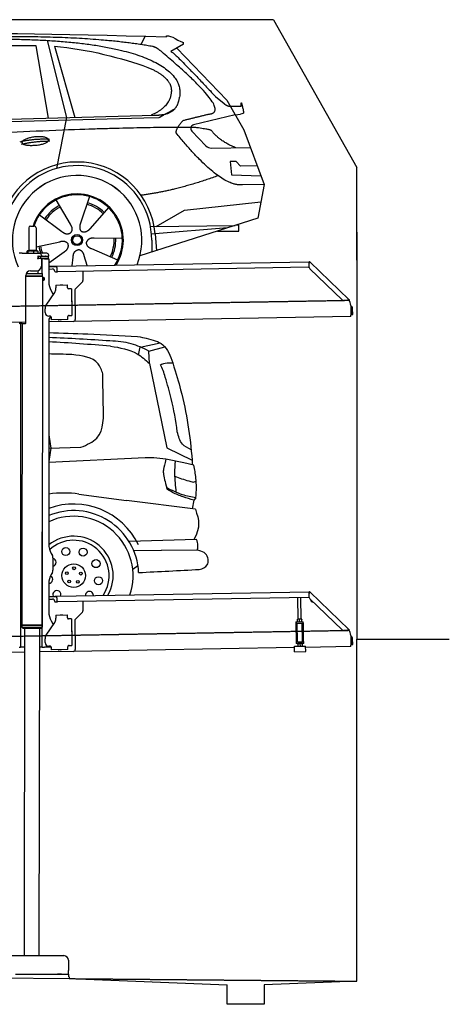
# Model space of a CAD drawing. Header units: millimetres. Extents: x 1073 to 6773, y 6141 to 11466.
# Tile 4 of 4: x 4451 to 6773, y 6141 to 11466. Entities that reach past the tile are written whole.
import ezdxf

# ---------------------------------------------------------------- set-up
doc = ezdxf.new("R2010")
doc.units = ezdxf.units.MM
doc.linetypes.add('GEN3', pattern=[6.25, 5, -1.25])
doc.layers.get('0').update_dxf_attribs({"lineweight": 25})
doc.layers.add('3', color=6, linetype='GEN3', lineweight=25)
doc.layers.add('AM_0', color=7, linetype='Continuous', lineweight=25)
doc.layers.add('Car', color=10, linetype='Continuous')

msp = doc.modelspace()

# ---------------------------------------------------------------- linework, layer by layer
for p, q in [((5822.8, 11465.9), (2672.8, 11465.9)), ((6272.8, 10165.9), (6272.8, 10665.9)), ((4499.6, 10340), (4499.6, 10220)), ((4509.6, 10350), (4529.6, 10350)), ((4539.6, 10340), (4539.6, 10220)), ((6272.8, 10315.9), (6272.8, 8115.9)), ((4463.6, 10202.5), (4447.6, 10202.5)), ((4463.6, 10202.5), (4557.6, 10202.5)), ((4489.6, 10212.5), (4489.6, 10202.5)), ((4492.1, 10215), (4491.6, 10214.7)), ((4492.5, 10215), (4492.1, 10215)), ((4510.3, 10215), (4492.5, 10215)), ((4495.4, 10212.5), (4495.4, 10202.5)), ((4499.6, 10220), (4539.6, 10220)), ((4501.6, 10215), (4501.6, 10220)), ((4537.4, 10215), (4510.3, 10215)), ((4525.3, 10212.5), (4525.3, 10202.5)), ((4547.1, 10215), (4537.4, 10215)), ((4537.6, 10215), (4537.6, 10220)), ((4547.1, 10215), (4547.5, 10214.7)), ((4548.7, 10174), (4548.6, 10174)), ((4550.6, 10186), (4548.7, 10186)), ((4550.6, 10174), (4548.7, 10174)), ((4549.5, 10212.5), (4549.5, 10202.5)), ((4549.6, 10176.6), (4549.6, 10183.8)), ((4550.6, 10186), (4551.6, 10186)), ((4550.6, 10186), (4550.6, 10174)), ((4551.6, 10174), (4550.6, 10174)), ((4564.6, 10186), (4551.6, 10186)), ((4552.2, 10174), (4551.6, 10174)), ((4552.2, 10186.5), (4564.6, 10186.5)), ((4564.6, 10174), (4552.2, 10174)), ((4597.6, 10202.5), (4557.6, 10202.5)), ((4564.6, 10186), (4565.6, 10186)), ((4565.6, 10174), (4564.6, 10174)), ((4567.7, 10186), (4565.6, 10186)), ((4565.6, 10174), (4565.6, 10186)), ((4565.6, 10174), (4567.7, 10174)), ((4567.6, 10192.5), (4567.6, 10189.5)), ((4567.6, 10171), (4567.6, 10132.5)), ((4603.4, 10186), (4567.7, 10186)), ((4603.4, 10174), (4567.7, 10174)), ((4572.6, 10093.9), (4572.6, 10172.5)), ((4584.6, 10172.5), (4572.6, 10172.5)), ((4584.6, 10172.5), (4606.6, 10172.5)), ((4592.2, 10186.5), (4604.6, 10186.5)), ((4603.4, 10186), (4605.6, 10186)), ((4605.6, 10174), (4603.4, 10174)), ((4605.6, 10174), (4605.6, 10186)), ((4607.6, 10189.5), (4607.6, 10192.5)), ((4607.6, 10171.5), (4607.6, 10049.5)), ((4607.6, 10132.3), (4641, 10132.8)), ((4641.1, 10128.8), (4607.6, 10128.3)), ((4607.6, 10117.2), (4628.8, 10117.6)), ((4641, 10132.8), (4651, 10133)), ((4651.1, 10129), (4641.1, 10128.8)), ((4651, 10133), (6015.8, 10156.8)), ((4651.2, 10125), (4651, 10133)), ((4651.2, 10125), (4651.5, 10108)), ((6011.4, 10126.8), (4656.6, 10103.1)), ((6017, 10158.5), (6015.6, 10157.1)), ((6017.4, 10155.4), (6015.6, 10157.1)), ((6016.1, 10125.9), (6015.7, 10148.4)), ((6016, 10150), (6015.8, 10156.8)), ((6017, 10158.5), (6018.8, 10156.8)), ((6018.9, 10153.9), (6017.4, 10155.4)), ((6018.8, 10156.8), (6020.3, 10155.3)), ((6018.9, 10153.9), (6019.2, 10154.3)), ((6019.2, 10154.3), (6020.3, 10155.3)), ((6193, 9951), (6019.2, 10118.9)), ((6020.3, 10155.3), (6229.5, 9953.3)), ((4483.6, 9825.5), (4483.6, 10082.5)), ((4483.6, 9825.5), (4483.6, 10082.5)), ((4483.6, 10080.8), (4574.5, 10080.6)), ((4483.6, 10079), (4571.5, 10078.9)), ((4571.5, 10078.9), (4483.6, 10079)), ((4574.5, 10077.2), (4483.6, 10077.3)), ((4486.4, 10094), (4574.6, 10093.9)), ((4489.6, 10094), (4489.6, 10098.7)), ((4508.6, 10107.5), (4542.6, 10107.5)), ((4549.6, 10093.9), (4549.6, 10108.5)), ((4571.5, 10078.9), (4574.5, 10080.6)), ((4571.5, 10078.9), (4574.5, 10077.2)), ((4572.6, 10078.3), (4572.6, 10079.5)), ((4574.5, 10080.6), (4574.6, 10093.9)), ((4574.5, 10077.2), (4574.5, 10071.4)), ((4574.5, 10071.4), (4581.5, 10071.4)), ((4581.5, 10056.4), (4581.5, 10071.4)), ((4582.5, 10070.4), (4581.5, 10071.4)), ((4582.5, 10070.4), (4582.5, 10057.4)), ((4639, 10107.8), (4639, 10106.8)), ((4644.1, 10101.9), (4649.1, 10102)), ((4791.5, 10105.5), (4792.4, 10054.6)), ((4574.5, 10056.4), (4571.8, 8191.9)), ((4574.5, 10056.4), (4581.5, 10056.4)), ((4582.5, 10057.4), (4581.5, 10056.4)), ((4645.3, 10030.9), (4708.3, 10032)), ((4645.3, 10030.9), (4645.6, 10014.9)), ((4645.7, 10010.7), (4645.6, 10014.9)), ((4669.8, 10031.8), (4683.8, 10032.1)), ((4708.6, 10016), (4708.3, 10032)), ((4708.6, 10016), (4708.6, 10015)), ((4789.6, 10047.5), (4751.2, 10007.7)), ((4593.6, 9922.1), (4639.7, 9990.5)), ((4621, 9999.5), (4632.4, 9979.7)), ((4713.7, 10010.1), (4714.7, 10010.1)), ((4730.7, 10010.4), (4714.7, 10010.1)), ((4730.7, 10010.4), (4733.2, 9866.4)), ((4748.4, 10000.5), (4751.1, 9844.7)), ((4732.3, 9945.4), (4732.6, 9931.4)), ((6222.7, 9948.5), (6200.2, 9948.1)), ((6228.5, 9952.3), (6228.1, 9951.9)), ((6229.6, 9950.4), (6228.1, 9951.9)), ((6229.5, 9953.3), (6228.5, 9952.3)), ((6229.5, 9953.3), (6231, 9951.9)), ((6231.4, 9948.7), (6229.6, 9950.4)), ((6231, 9951.9), (6232.8, 9950.1)), ((6231.4, 9948.7), (6232.8, 9950.1)), ((6240, 9920), (6240.9, 9868.7)), ((4587.9, 9881.9), (4587.6, 9901.9)), ((4616.3, 9862.4), (4608.3, 9862.2)), ((4621.4, 9857.5), (4621.6, 9842.5)), ((4711.3, 9861), (4711.3, 9860)), ((4711.6, 9844), (4711.3, 9860)), ((4717.2, 9866.1), (4716.2, 9866.1)), ((4717.2, 9866.1), (4733.2, 9866.4)), ((6241, 9860.7), (4741.3, 9834.5)), ((6241, 9860.7), (6240.9, 9868.7)), ((6242.3, 9903.2), (6242.9, 9870.8)), ((6242.9, 9870.8), (6250.9, 9871)), ((6250.9, 9871), (6250.3, 9903.3)), ((4483.6, 9830), (4146.4, 9824.2)), ((4463.6, 9822.5), (4447.6, 9822.5)), ((4463.6, 9822.5), (4447.6, 9822.5)), ((4455.6, 9819.5), (4455.6, 9822.5)), ((4455.6, 9819.5), (4455.6, 9822.5)), ((4455.6, 9819.5), (4455.6, 8097.5)), ((4464.1, 9822.5), (4461.8, 8192.1)), ((4463.6, 9822.5), (4480.6, 9822.5)), ((4463.6, 9822.5), (4480.6, 9822.5)), ((4607.6, 9839.5), (4607.6, 8629.1)), ((4741.3, 9834.5), (4607.6, 9832.2)), ((4711.6, 9844), (4621.6, 9842.5)), ((4673.6, 9842.9), (4659.6, 9842.6)), ((4572.6, 8072.5), (4572.6, 8697)), ((4621, 8579.1), (4627.2, 8568.3)), ((4630.6, 8555.8), (4630.6, 8489.2)), ((4627.2, 8476.7), (4621, 8465.8)), ((4607.6, 8415.8), (4607.6, 8264.5)), ((4651, 8348), (6015.8, 8371.8)), ((6017, 8373.5), (6015.6, 8372.1)), ((6017.4, 8370.4), (6015.6, 8372.1)), ((6016.1, 8340.9), (6015.7, 8363.4)), ((6016, 8365), (6015.8, 8371.8)), ((6017, 8373.5), (6018.8, 8371.8)), ((6018.9, 8368.9), (6017.4, 8370.4)), ((6018.8, 8371.8), (6020.3, 8370.3)), ((6018.9, 8368.9), (6019.2, 8369.3)), ((6019.2, 8369.3), (6020.3, 8370.3)), ((6020.3, 8370.3), (6229.5, 8168.3)), ((4607.6, 8347.3), (4641, 8347.8)), ((4641.1, 8343.8), (4607.6, 8343.3)), ((4607.6, 8332.2), (4628.8, 8332.6)), ((4639, 8322.8), (4639, 8321.8)), ((4641, 8347.8), (4651, 8348)), ((4651.1, 8344), (4641.1, 8343.8)), ((4644.1, 8316.9), (4649.1, 8317)), ((4651.2, 8340), (4651, 8348)), ((4651.2, 8340), (4651.5, 8323)), ((6011.4, 8341.8), (4656.6, 8318.1)), ((4791.5, 8320.5), (4792.4, 8269.6)), ((5955.4, 8224.1), (5953.4, 8340.7)), ((5971.4, 8224.3), (5969.4, 8341)), ((6193, 8166), (6019.2, 8333.9)), ((4789.6, 8262.5), (4751.2, 8222.7)), ((4593.6, 8137.1), (4639.7, 8205.5)), ((4621, 8214.5), (4632.4, 8194.7)), ((4645.3, 8245.9), (4708.3, 8247)), ((4645.3, 8245.9), (4645.6, 8229.9)), ((4645.7, 8225.7), (4645.6, 8229.9)), ((4669.8, 8246.8), (4683.8, 8247.1)), ((4708.6, 8231), (4708.3, 8247)), ((4708.6, 8231), (4708.6, 8230)), ((4713.7, 8225.1), (4714.7, 8225.1)), ((4730.7, 8225.4), (4714.7, 8225.1)), ((4730.7, 8225.4), (4733.2, 8081.4)), ((4748.4, 8215.5), (4751.1, 8059.7)), ((5943.7, 8209), (5948.7, 8209.1)), ((5943.7, 8209), (5943.8, 8201.1)), ((5948.8, 8201.1), (5943.8, 8201.1)), ((5943.8, 8201.1), (5943.9, 8193.1)), ((5948.7, 8209.1), (5978.7, 8209.7)), ((5948.8, 8201.1), (5978.8, 8201.7)), ((5952.1, 8101.2), (5950.4, 8201.2)), ((5952.2, 8224), (5951.4, 8223.6)), ((5951.6, 8210.7), (5951.4, 8222.5)), ((5952.4, 8209.2), (5951.7, 8209.6)), ((5974.7, 8224.4), (5952.2, 8224)), ((5963.6, 8210.9), (5963.4, 8222.7)), ((5974.7, 8224.4), (5975.4, 8224)), ((5974.9, 8209.6), (5975.7, 8210)), ((5975.6, 8211.1), (5975.4, 8222.9)), ((5979, 8101.6), (5977.3, 8201.6)), ((5978.7, 8209.7), (5983.7, 8209.7)), ((5983.8, 8201.7), (5978.8, 8201.7)), ((5983.8, 8201.7), (5983.7, 8209.7)), ((5983.9, 8193.7), (5983.8, 8201.7)), ((4571.8, 8191.9), (4461.8, 8192.1)), ((4461.8, 8192.1), (4571.8, 8191.9)), ((4461.8, 8192.1), (4461.8, 8181.1)), ((4461.8, 8181.1), (4571.8, 8180.9)), ((4468.8, 8174.1), (4461.8, 8181.1)), ((4564.8, 8173.9), (4468.8, 8174.1)), ((4476.9, 8174), (4474.2, 6404)), ((4556.9, 8173.9), (4554.2, 6404)), ((4564.8, 8173.9), (4571.8, 8180.9)), ((4571.8, 8191.9), (4571.8, 8180.9)), ((4732.3, 8160.4), (4732.6, 8146.4)), ((5943.9, 8193.1), (5945.4, 8108.1)), ((5985.4, 8108.8), (5983.9, 8193.7)), ((6222.7, 8163.5), (6200.2, 8163.1)), ((6228.5, 8167.3), (6228.1, 8166.9)), ((6229.6, 8165.4), (6228.1, 8166.9)), ((6229.5, 8168.3), (6228.5, 8167.3)), ((6229.5, 8168.3), (6231, 8166.9)), ((6231.4, 8163.7), (6229.6, 8165.4)), ((6231, 8166.9), (6232.8, 8165.1)), ((6231.4, 8163.7), (6232.8, 8165.1)), ((4455.6, 8097.5), (4455.6, 8072.5)), ((4587.9, 8096.9), (4587.6, 8116.9)), ((5945.4, 8108.1), (5945.6, 8100.1)), ((5945.6, 8100.1), (5950.6, 8100.2)), ((5945.6, 8100.1), (5945.7, 8092.1)), ((5950.6, 8100.2), (5980.6, 8100.7)), ((5952.1, 8101.2), (5979, 8101.6)), ((5957.6, 8100.3), (5957.6, 8101.3)), ((5973.6, 8100.6), (5973.6, 8101.6)), ((5980.6, 8100.7), (5985.6, 8100.8)), ((5985.6, 8100.8), (5985.4, 8108.8)), ((5985.7, 8092.8), (5985.6, 8100.8)), ((6240, 8135), (6240.9, 8083.7)), ((6242.3, 8118.2), (6242.9, 8085.8)), ((6250.9, 8086), (6250.3, 8118.3)), ((6272.8, 6265.9), (6272.8, 8115.9)), ((6272.8, 8115.9), (6772.8, 8115.9)), ((4476.5, 8044.9), (4146.4, 8039.2)), ((4447.6, 8072.5), (4455.6, 8072.5)), ((4463.6, 8072.5), (4455.6, 8072.5)), ((4476.6, 8072.5), (4463.6, 8072.5)), ((4572.6, 8072.5), (4556.6, 8072.5)), ((4741.3, 8049.5), (4556.6, 8046.3)), ((4572.6, 8072.5), (4584.6, 8072.5)), ((4621.4, 8072.5), (4584.6, 8072.5)), ((4616.3, 8077.4), (4608.3, 8077.2)), ((4621.4, 8072.5), (4621.6, 8057.5)), ((4711.6, 8059), (4621.6, 8057.5)), ((4673.6, 8057.9), (4659.6, 8057.6)), ((4711.3, 8076), (4711.3, 8075)), ((4711.6, 8059), (4711.3, 8075)), ((4717.2, 8081.1), (4716.2, 8081.1)), ((4717.2, 8081.1), (4733.2, 8081.4)), ((5936.1, 8070.4), (4741.3, 8049.5)), ((5936, 8077.1), (5996, 8078.1)), ((5936.5, 8047.1), (5936, 8077.1)), ((5936.5, 8047.1), (5996.5, 8048.1)), ((5950.7, 8092.2), (5945.7, 8092.1)), ((5950.7, 8092.2), (5980.7, 8092.7)), ((5954.5, 8092.2), (5953.7, 8091.8)), ((5953.7, 8090.7), (5953.9, 8078.9)), ((5954.7, 8077.4), (5954, 8077.8)), ((5965.7, 8090.9), (5965.9, 8079.1)), ((5977, 8092.6), (5977.7, 8092.2)), ((5977.2, 8077.8), (5978, 8078.3)), ((5977.7, 8091.1), (5977.9, 8079.3)), ((5985.7, 8092.8), (5980.7, 8092.7)), ((5996.5, 8048.1), (5996, 8078.1)), ((6241, 8075.7), (5996.1, 8071.4)), ((6241, 8075.7), (6240.9, 8083.7)), ((6242.9, 8085.8), (6250.9, 8086)), ((4149, 6404), (4689, 6404)), ((4714, 6379), (4714, 6324)), ((1832.8, 6308.6), (4717.8, 6280.9)), ((4427.5, 6304), (4633, 6304)), ((4577.4, 6304), (4590.5, 6304)), ((4590.5, 6304), (4600.1, 6304)), ((4600.1, 6304), (4706.5, 6304)), ((4633, 6304), (4642.6, 6304)), ((4642.6, 6304), (4655.6, 6304)), ((4677.4, 6304), (4655.6, 6304)), ((4706.5, 6304), (4716.5, 6304)), ((4714, 6304), (4714, 6324)), ((4716.5, 6289), (4716.5, 6304)), ((4717.8, 6289), (4717.8, 6279.9)), ((4717.8, 6279.9), (5572.8, 6245.8)), ((5572.8, 6140.9), (5572.8, 6245.8)), ((6272.8, 6265.9), (5772.3, 6245.8)), ((5772.3, 6245.8), (5772.8, 6140.9)), ((5772.8, 6140.9), (5572.8, 6140.9))]:
    msp.add_line(p, q)
for centre, radius, start, end in [((4509.6, 10340), 10, 90, 180), ((4529.6, 10340), 10, 0, 90), ((4549.6, 10186.5), 1, 48.5904, 221.4096), ((4549.6, 10174), 1, 138.5904, 311.4096), ((4546.6, 10183.8), 3, 0, 41.4096), ((4546.6, 10176.6), 3, 318.5904, 0), ((4552.2, 10189.5), 3, 228.5904, 270), ((4552.2, 10171), 3, 90, 131.4096), ((4557.6, 10192.5), 10, 0, 90), ((4564.6, 10189.5), 3, 270, 0), ((4564.6, 10171), 3, 0, 90), ((4589.6, 10186.5), 1, 48.5904, 210), ((4589.6, 10174), 1, 180, 311.4096), ((4592.2, 10189.5), 3, 228.5904, 270), ((4592.2, 10171), 3, 90, 131.4096), ((4597.6, 10192.5), 10, 0, 90), ((4604.6, 10189.5), 3, 270, 0), ((4604.6, 10171), 3, 22.0009, 90), ((4606.6, 10171.5), 1, 0, 90), ((4542.6, 10132.5), 25, 270, 0), ((4629, 10107.6), 10, 1, 91), ((6011.3, 10131.8), 5, 271, 342.4709), ((6020.7, 10148.5), 5, 129.2435, 181), ((6026.1, 10126.1), 10, 181, 226), ((4508.6, 10082.5), 25, 90, 180), ((4644, 10106.9), 5, 181, 271), ((4649, 10107), 5, 271, 327.7633), ((4656.5, 10108.1), 5, 181, 271), ((4707.6, 10049.5), 100, 180, 210), ((4669.8, 10030.8), 1, 91, 151), ((4683.8, 10031.1), 1, 31, 91), ((4713.6, 10015.1), 5, 181, 271), ((4782.4, 10054.4), 10, 316, 1), ((4610.7, 10010), 35, 326, 1), ((4758.4, 10000.7), 10, 136, 181), ((4622.6, 9902.5), 35, 146, 181), ((4731.3, 9945.4), 1, 1, 61), ((4731.6, 9931.4), 1, 301, 1), ((6200, 9958.1), 10, 226, 271), ((6222.6, 9953.5), 5, 271, 322.7565), ((6190, 9919.1), 50, 1, 41.0686), ((6234.3, 9903), 16, 1, 68.9757), ((6234.3, 9903), 8, 1, 42.4096), ((4607.9, 9882.2), 20, 181, 271), ((4632.6, 9839.5), 25, 120.6872, 180), ((4616.4, 9857.4), 5, 12.537, 91), ((4716.3, 9861.1), 5, 91, 181), ((4480.6, 9825.5), 3, 270, 0), ((4480.6, 9825.5), 3, 270, 0), ((4659.6, 9843.6), 1, 211, 271), ((4673.6, 9843.9), 1, 271, 331), ((4741.1, 9844.5), 10, 271, 1), ((4571.6, 8673.5), 2, 60, 61.1039), ((4571.6, 8651.5), 2, 297.616, 300), ((4707.6, 8629.1), 100, 180, 210), ((4605.6, 8555.8), 25, 0, 30), ((4605.6, 8489.2), 25, 330, 0), ((4707.6, 8415.8), 100, 150, 180), ((6020.7, 8363.5), 5, 129.2435, 181), ((4629, 8322.6), 10, 1, 91), ((4644, 8321.9), 5, 181, 271), ((4649, 8322), 5, 271, 327.7633), ((4656.5, 8323.1), 5, 181, 271), ((6011.3, 8346.8), 5, 271, 342.4709), ((6026.1, 8341.1), 10, 181, 226), ((6035.1, 8329.7), 12.5, 175.968, 276.032), ((4707.6, 8264.5), 100, 180, 210), ((4782.4, 8269.4), 10, 316, 1), ((4571.6, 8223.5), 2, 60, 82.1586), ((4610.7, 8225), 35, 326, 1), ((4669.8, 8245.8), 1, 91, 151), ((4683.8, 8246.1), 1, 31, 91), ((4713.6, 8230.1), 5, 181, 271), ((4758.4, 8215.7), 10, 136, 181), ((4571.6, 8201.5), 2, 276.6849, 300), ((4731.3, 8160.4), 1, 1, 61), ((6200, 8173.1), 10, 226, 271), ((6222.6, 8168.5), 5, 271, 322.7565), ((6190, 8134.1), 50, 1, 41.0686), ((4622.6, 8117.5), 35, 146, 181), ((4607.9, 8097.2), 20, 181, 271), ((4731.6, 8146.4), 1, 301, 1), ((6234.3, 8118), 16, 1, 68.9757), ((6234.3, 8118), 8, 1, 42.4096), ((4616.4, 8072.4), 5, 12.537, 91), ((4659.6, 8058.6), 1, 211, 271), ((4673.6, 8058.9), 1, 271, 331), ((4716.3, 8076.1), 5, 91, 181), ((4741.1, 8059.5), 10, 271, 1), ((4689, 6379), 25, 0, 90)]:
    msp.add_arc(centre, radius, start, end)
for points, weights in [([(4492.5, 10215), (4491.2, 10215), (4489.6, 10212.5)], [1, 1.0379548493, 1]), ([(4495.4, 10212.5), (4493.9, 10215), (4492.5, 10215)], [1, 1.0379548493, 1]), ([(4510.3, 10215), (4503.4, 10215), (4495.4, 10212.5)], [1, 1.0379548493, 1]), ([(4525.3, 10212.5), (4517.3, 10215), (4510.3, 10215)], [1, 1.0379548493, 1]), ([(4537.4, 10215), (4531.8, 10215), (4525.3, 10212.5)], [1, 1.0379548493, 1]), ([(4549.5, 10212.5), (4543, 10215), (4537.4, 10215)], [1, 1.0379548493, 1]), ([(4547.5, 10214.7), (4548.4, 10214.2), (4549.5, 10212.5)], [1.01682908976, 1.02536255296, 1]), ([(5963.4, 8222.7), (5957.4, 8224.6), (5951.4, 8222.5)], [1, 1.15470053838, 1]), ([(5951.4, 8222.5), (5951.4, 8223.6), (5951.4, 8223.6)], [1, 1.07735026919, 1.07735026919]), ([(5951.6, 8210.7), (5957.7, 8208.8), (5963.6, 8210.9)], [1, 1.15470053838, 1]), ([(5951.7, 8209.6), (5951.7, 8209.6), (5951.6, 8210.7)], [1.07735026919, 1.07735026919, 1]), ([(5975.4, 8222.9), (5969.4, 8224.8), (5963.4, 8222.7)], [1, 1.15470053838, 1]), ([(5963.6, 8210.9), (5969.7, 8209), (5975.6, 8211.1)], [1, 1.15470053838, 1]), ([(5975.4, 8224), (5975.4, 8224), (5975.4, 8222.9)], [1.07735026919, 1.07735026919, 1]), ([(5975.6, 8211.1), (5975.7, 8210), (5975.7, 8210)], [1, 1.07735026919, 1.07735026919]), ([(5965.7, 8090.9), (5959.7, 8092.8), (5953.7, 8090.7)], [1, 1.15470053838, 1]), ([(5953.7, 8090.7), (5953.7, 8091.8), (5953.7, 8091.8)], [1, 1.07735026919, 1.07735026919]), ([(5953.9, 8078.9), (5960, 8077), (5965.9, 8079.1)], [1, 1.15470053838, 1]), ([(5954, 8077.8), (5954, 8077.8), (5953.9, 8078.9)], [1.07735026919, 1.07735026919, 1]), ([(5977.7, 8091.1), (5971.7, 8093), (5965.7, 8090.9)], [1, 1.15470053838, 1]), ([(5965.9, 8079.1), (5972, 8077.2), (5977.9, 8079.3)], [1, 1.15470053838, 1]), ([(5977.7, 8092.2), (5977.7, 8092.2), (5977.7, 8091.1)], [1.07735026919, 1.07735026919, 1]), ([(5977.9, 8079.3), (5978, 8078.3), (5978, 8078.3)], [1, 1.07735026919, 1.07735026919])]:
    msp.add_rational_spline(points, weights, degree=2)
for points, knots in [([(6017.3, 10152.1), (6017.1, 10152.2), (6017, 10152.2), (6016.5, 10152.5), (6016.3, 10152.6), (6016.1, 10152.7), (6016, 10152.7), (6015.9, 10152.8), (6015.9, 10152.8), (6015.9, 10152.8)], [0.5739587, 0.5739587, 0.5739587, 0.5739587, 0.6092825, 0.6092825, 0.6845767, 0.6845767, 0.7347196, 0.7347196, 0.7882871, 0.7882871, 0.7882871, 0.7882871]), ([(6018.4, 10153.1), (6018.3, 10153), (6018.1, 10152.9), (6017.8, 10152.6), (6017.7, 10152.5), (6017.6, 10152.4)], [0, 0, 0, 0, 0.0561983, 0.0561983, 0.1123863, 0.1123863, 0.1123863, 0.1123863]), ([(6020.3, 10155.3), (6020.3, 10155.3), (6020.3, 10155.2), (6020.4, 10155), (6020.3, 10154.8), (6019.9, 10154.4), (6019.7, 10154.2), (6019.3, 10153.8), (6019.1, 10153.6), (6018.8, 10153.4), (6018.6, 10153.2), (6018.4, 10153.1)], [0, 0, 0, 0, 0.0783959, 0.0783959, 0.2325433, 0.2325433, 0.3832567, 0.3832567, 0.4558696, 0.4558696, 0.5284931, 0.5284931, 0.5284931, 0.5284931]), ([(6019, 10153.5), (6019, 10153.6), (6019, 10153.7), (6019, 10153.8), (6019, 10153.8), (6018.9, 10153.8), (6018.9, 10153.9), (6018.9, 10153.9)], [0.170101, 0.170101, 0.170101, 0.170101, 0.2190838, 0.2190838, 0.2443424, 0.2443424, 0.2702641, 0.2702641, 0.2702641, 0.2702641]), ([(4574.5, 10071.4), (4574.5, 10071.4), (4574.5, 10071.2), (4574.4, 10070.4), (4574.3, 10069.9), (4574.2, 10068.5), (4574.1, 10067.7), (4574, 10065.8), (4574, 10064.8), (4574, 10063.9)], [3.394726, 3.394726, 3.394726, 3.394726, 3.677618, 3.677618, 3.96051, 3.96051, 4.243406, 4.243406, 4.526301, 4.526301, 4.526301, 4.526301]), ([(4574, 10063.9), (4574, 10063), (4574, 10061.9), (4574.1, 10060.1), (4574.2, 10059.3), (4574.3, 10057.9), (4574.4, 10057.3), (4574.5, 10056.6), (4574.5, 10056.4), (4574.5, 10056.4)], [0, 0, 0, 0, 0.282896, 0.282896, 0.565791, 0.565791, 0.848683, 0.848683, 1.131575, 1.131575, 1.131575, 1.131575]), ([(6226.6, 9950.5), (6226.7, 9950.7), (6226.8, 9950.8), (6227.1, 9951.1), (6227.2, 9951.2), (6227.3, 9951.4)], [0, 0, 0, 0, 0.0559258, 0.0559258, 0.1118618, 0.1118618, 0.1118618, 0.1118618]), ([(6227.3, 9951.4), (6227.4, 9951.6), (6227.6, 9951.8), (6228, 9952.3), (6228.2, 9952.6), (6228.7, 9953.1), (6228.9, 9953.3), (6229.2, 9953.4), (6229.2, 9953.4), (6229.4, 9953.4), (6229.4, 9953.4), (6229.5, 9953.3)], [0, 0, 0, 0, 0.0765895, 0.0765895, 0.2269961, 0.2269961, 0.3763352, 0.3763352, 0.4507859, 0.4507859, 0.5253306, 0.5253306, 0.5253306, 0.5253306]), ([(6228.1, 9951.9), (6228, 9951.9), (6228, 9952), (6227.9, 9952), (6227.8, 9952), (6227.7, 9952)], [0, 0, 0, 0, 0.0395192, 0.0395192, 0.1013995, 0.1013995, 0.1013995, 0.1013995]), ([(6017.3, 8367.1), (6017.1, 8367.2), (6017, 8367.2), (6016.5, 8367.5), (6016.3, 8367.6), (6016.1, 8367.7), (6016, 8367.7), (6015.9, 8367.8), (6015.9, 8367.8), (6015.9, 8367.8)], [0.5739587, 0.5739587, 0.5739587, 0.5739587, 0.6092825, 0.6092825, 0.6845767, 0.6845767, 0.7347196, 0.7347196, 0.7882871, 0.7882871, 0.7882871, 0.7882871]), ([(6018.4, 8368.1), (6018.3, 8368), (6018.1, 8367.9), (6017.8, 8367.6), (6017.7, 8367.5), (6017.6, 8367.4)], [0, 0, 0, 0, 0.0561983, 0.0561983, 0.1123863, 0.1123863, 0.1123863, 0.1123863]), ([(6020.3, 8370.3), (6020.3, 8370.3), (6020.3, 8370.2), (6020.4, 8370), (6020.3, 8369.8), (6019.9, 8369.4), (6019.7, 8369.2), (6019.3, 8368.8), (6019.1, 8368.6), (6018.8, 8368.4), (6018.6, 8368.2), (6018.4, 8368.1)], [0, 0, 0, 0, 0.0783959, 0.0783959, 0.2325433, 0.2325433, 0.3832567, 0.3832567, 0.4558696, 0.4558696, 0.5284931, 0.5284931, 0.5284931, 0.5284931]), ([(6019, 8368.5), (6019, 8368.6), (6019, 8368.7), (6019, 8368.8), (6019, 8368.8), (6018.9, 8368.8), (6018.9, 8368.9), (6018.9, 8368.9)], [0.170101, 0.170101, 0.170101, 0.170101, 0.2190838, 0.2190838, 0.2443424, 0.2443424, 0.2702641, 0.2702641, 0.2702641, 0.2702641]), ([(6226.6, 8165.5), (6226.7, 8165.7), (6226.8, 8165.8), (6227.1, 8166.1), (6227.2, 8166.2), (6227.3, 8166.4)], [0, 0, 0, 0, 0.0559258, 0.0559258, 0.1118618, 0.1118618, 0.1118618, 0.1118618]), ([(6227.3, 8166.4), (6227.4, 8166.6), (6227.6, 8166.8), (6228, 8167.3), (6228.2, 8167.6), (6228.7, 8168.1), (6228.9, 8168.3), (6229.2, 8168.4), (6229.2, 8168.4), (6229.4, 8168.4), (6229.4, 8168.4), (6229.5, 8168.3)], [0, 0, 0, 0, 0.0765895, 0.0765895, 0.2269961, 0.2269961, 0.3763352, 0.3763352, 0.4507859, 0.4507859, 0.5253306, 0.5253306, 0.5253306, 0.5253306]), ([(6228.1, 8166.9), (6228, 8166.9), (6228, 8167), (6227.9, 8167), (6227.8, 8167), (6227.7, 8167)], [0, 0, 0, 0, 0.0395192, 0.0395192, 0.1013995, 0.1013995, 0.1013995, 0.1013995])]:
    msp.add_open_spline(points, degree=3, knots=knots)
for points in [[(4621.4, 9857.5), (4621.3, 9857.8), (4621.3, 9858.1), (4621.2, 9858.4)], [(4621.4, 8072.5), (4621.3, 8072.8), (4621.3, 8073.1), (4621.2, 8073.4)]]:
    msp.add_open_spline(points, degree=3)
at = {"layer": '3'}
for p, q in [((1175.3, 9860.3), (6230.5, 9948.5)), ((1175.3, 8075.3), (6230.4, 8163.5)), ((4717.8, 6279.9), (6272.8, 6265.9))]:
    msp.add_line(p, q, dxfattribs=at)
at = {"layer": 'AM_0'}
msp.add_line((5822.8, 11465.9), (6272.8, 10665.9), dxfattribs=at)
at = {"layer": 'Car'}
for p, q in [((4598.8, 11353.9), (4703.2, 10936.4)), ((5106.5, 11331.1), (5128.1, 11376.2)), ((4539.6, 11324.6), (3837.9, 11322.2)), ((4606, 10933.8), (4539.6, 11324.6)), ((4639.3, 11322.1), (4749.2, 10937.6)), ((5336.5, 11333.5), (5267.1, 11293.2)), ((5300, 11312.3), (5569.4, 11031)), ((5508.7, 11051), (5555, 11012)), ((5569.4, 11031), (5662.8, 10870.5)), ((5583.7, 10998.1), (5648, 10998.3)), ((2479.8, 10867.2), (5122.2, 10934.3)), ((2526.5, 10877.3), (5177.5, 10949.3)), ((4703.2, 10936.4), (4649.6, 10661.2)), ((5122.2, 10934.3), (5205.1, 10937.2)), ((5616.1, 10950.8), (5390.6, 10896.9)), ((5616.1, 10950.8), (5643.7, 10955.2)), ((5380.8, 10863.6), (5457.3, 10783.7)), ((5662.8, 10870.5), (5772.3, 10574.7)), ((5486.7, 10771.4), (5698.4, 10774.3)), ((5620.5, 10698.8), (5587.8, 10698.3)), ((5587.8, 10698.3), (5595.9, 10626.9)), ((5644.7, 10673.4), (5620.5, 10698.8)), ((5735.2, 10675), (5644.7, 10673.4)), ((5595.9, 10626.9), (5755.1, 10621.1)), ((5772.3, 10574.7), (5655.4, 10573.1)), ((5772.3, 10574.7), (5737.6, 10392.1)), ((4646.5, 10490.8), (4723.4, 10360.4)), ((4828.4, 10509.4), (4779.4, 10366.1)), ((4931.5, 10449.4), (4831.3, 10336)), ((5341.8, 10436.5), (5754.5, 10481)), ((4557.6, 10411.2), (4678.7, 10320.4)), ((5737.6, 10392.1), (5100.4, 10188.2)), ((5188, 10347), (5341.8, 10436.5)), ((5157.7, 10346.6), (5615.1, 10352.9)), ((5573.4, 10339.5), (5182.3, 10307.7)), ((5634.8, 10354.9), (5621.3, 10354.9)), ((5634.8, 10322.2), (5634.8, 10354.9)), ((5005.4, 10282.2), (4854, 10284.5)), ((5182.3, 10307.7), (5163, 10306.2)), ((5182.3, 10307.7), (5189.7, 10216.7)), ((5519, 10322.1), (5634.8, 10322.2)), ((4539.5, 10237.1), (4666.9, 10265.4)), ((4980.2, 10165.6), (4841.3, 10225.8)), ((5164.4, 10273.7), (5164.4, 10208.6)), ((4607.5, 10151.7), (4691.1, 10210.5)), ((4735.1, 10134.3), (4739.7, 10182.2)), ((4815.7, 10135.7), (4799.4, 10188.3)), ((5092.9, 9654.2), (5102.1, 9695.5)), ((5102.1, 9695.5), (5209.1, 9718)), ((5147.8, 9673.9), (5235.8, 9696.3)), ((5151.6, 9606.7), (5147.8, 9673.9)), ((5151.6, 9606.7), (5245.7, 9150.8)), ((4902.4, 9389.9), (4900.7, 9550.7)), ((4607.6, 9221.3), (4618.9, 9149.1)), ((4607.6, 9148.3), (4781.4, 9153.2)), ((4618.9, 9149.1), (4607.6, 9075.8)), ((5245.7, 9150.8), (5382.3, 9083.4)), ((5128.7, 9096.2), (4607.6, 9071.2)), ((5338.3, 9069.5), (5240.7, 9088.5)), ((5392.6, 9057.1), (5338.3, 9069.5)), ((5388.8, 8965.5), (5404.3, 8970.9)), ((4769.5, 8900.3), (5027.7, 8865.5)), ((5247.1, 8926.3), (5245.1, 8934.1)), ((5400.3, 8818.4), (5027.7, 8865.5)), ((5391.2, 8867.8), (5383.4, 8820.5)), ((5403.1, 8879.6), (5391.2, 8867.8)), ((5406.8, 8654.7), (5041.8, 8643.3)), ((5066.8, 8594.5), (5216.5, 8597.1)), ((5419.8, 8594.5), (5216.5, 8597.1)), ((5061.4, 8494.7), (5089.7, 8514))]:
    msp.add_line(p, q, dxfattribs=at)
for centre, radius in [((4760.5, 10274), 30.1), ((4760.5, 10274), 23.6), ((4699.7, 8589.2), 21.7), ((4793.3, 8586.4), 21.7), ((4742.6, 8459.3), 63.8), ((4863.1, 8524.1), 21.7), ((4705.2, 8473.1), 7.59), ((4744.2, 8499.1), 7.59), ((4781, 8470.1), 7.59), ((4717.9, 8428), 7.59), ((4764.8, 8426.1), 7.59), ((4876.6, 8431.5), 21.7)]:
    msp.add_circle(centre, radius, dxfattribs=at)
for centre, radius, start, end in [((5395.2, 10877.4), 20, 103.4358, 223.7473), ((5486.1, 10811.4), 40, 223.7473, 270.7861), ((4761, 10273.5), 422.7, 4.6504, 165.2126), ((4761, 10273.5), 403.4, 0.0315, 193.9312), ((4761, 10273.5), 350, 337.6496, 204.3124), ((4761, 10273.5), 350, 337.6876, 204.3124), ((4761, 10273.5), 250, 327.2965, 162.2292), ((4760.5, 10274), 245, 326.365, 161.9804), ((4760.5, 10274), 209.6, 117.262, 146.3995), ((4760.5, 10274), 200.6, 117.1152, 146.5463), ((4760.5, 10274), 200.6, 45.1152, 74.5463), ((4760.5, 10274), 209.6, 45.262, 74.3995), ((4760.5, 10274), 200.6, 333.1152, 2.5463), ((4760.5, 10274), 209.6, 333.262, 2.3995), ((4760.5, 10274), 209.6, 189.262, 200.0029), ((4760.5, 10274), 200.6, 189.1152, 200.9403), ((4742.1, 8458.9), 387.6, 25.3778, 110.3146), ((4742.1, 8458.9), 351.9, 2.7654, 112.4816), ((4742.1, 8458.9), 321.3, 341.1211, 114.7613), ((4742.1, 8458.9), 213.7, 330.2637, 128.9835), ((4742.6, 8459.3), 191.3, 326.0226, 133.0004), ((4626.3, 8531.2), 21.7, 281.4268, 78.5732), ((4607.2, 8439.6), 21.7, 272.3506, 56.925), ((4651.6, 8357.2), 21.7, 335.9827, 206.0173), ((4827.3, 8351.9), 21.7, 358.8888, 183.1112)]:
    msp.add_arc(centre, radius, start, end, dxfattribs=at)
for points, degree in [([(2897.6, 11325.7), (3308.2, 11404.5), (4068.5, 11405.3), (5241.8, 11373.2)], 3), ([(5168.3, 11320.8), (4866.2, 11375.4), (4391.7, 11373.3)], 2), ([(5241.8, 11373.2), (5249.8, 11392.8), (5297.8, 11356.9), (5335.6, 11342.1)], 3), ([(4639.3, 11322.1), (4811.4, 11308.5), (5008.5, 11257.3), (5142.6, 11208.2)], 3), ([(5218.5, 11291.3), (5192.1, 11316.6), (5168.3, 11320.8)], 2), ([(5470, 10954.8), (5610.7, 10962.2), (5218.5, 11291.3)], 2), ([(5267.1, 11293.2), (5271.2, 11304), (5508.7, 11051)], 2), ([(5336.5, 11333.5), (5338.1, 11335.2), (5333.6, 11337.3), (5338.1, 11341.1), (5335.6, 11342.1)], 4), ([(5142.6, 11208.2), (5259.2, 11160.3), (5270, 11094.3)], 2), ([(5270, 11094.3), (5277.2, 11000), (5160.8, 10948.8)], 2), ([(5177.5, 10949.3), (5227.5, 10950.6), (5295.1, 10954.2), (5307.3, 11004.2), (5314.8, 11047.6)], 4), ([(5205.1, 10937.2), (5235.1, 10954), (5290.2, 10984.8)], 2), ([(5555, 11012), (5563.4, 11004.9), (5581.4, 10995.2), (5585.9, 10997.8), (5587.8, 10999.3)], 4), ([(5648, 10998.3), (5645.3, 11046.3), (5661.2, 10963.2)], 2), ([(5296.9, 10853.9), (5294.2, 10878), (5333.4, 10921)], 2), ([(5333.4, 10921), (5470, 10954.8)], 1), ([(5661.2, 10963.2), (5661.5, 10959.5), (5653.8, 10956.9), (5643.7, 10955.2)], 3), ([(5397.9, 10883.4), (4521.1, 10888.5), (2091.8, 10711.6)], 2), ([(5486.1, 10867.4), (5484.7, 10870.3), (5397.9, 10883.4)], 2), ([(5619.2, 10773.2), (5532.9, 10806.8), (5486.1, 10867.4)], 2), ([(4453.7, 10806.2), (4528.8, 10824.4), (4612.4, 10820.1)], 2), ([(4461.1, 10793.5), (4534.9, 10809.4), (4612.8, 10810)], 2), ([(5655.4, 10573.1), (5532.7, 10558.1), (5296.9, 10853.9)], 2), ([(5522.7, 10622.1), (5299.4, 10540.8), (5107, 10516.2)], 2), ([(4723.4, 10360.4), (4741.9, 10334.3), (4725.5, 10313.1)], 2), ([(4779.4, 10366.1), (4775.1, 10353.5), (4771.4, 10339.4), (4776, 10325.7), (4786.9, 10319.3)], 4), ([(4831.3, 10336), (4822.4, 10326), (4812, 10315.8), (4797.8, 10313), (4786.9, 10319.3)], 4), ([(4678.7, 10320.4), (4702.6, 10299.1), (4725.5, 10313.1)], 2), ([(4854, 10284.5), (4822.2, 10287.7), (4811.8, 10262.9)], 2), ([(4666.9, 10265.4), (4697.4, 10274.9), (4712.5, 10252.8)], 2), ([(4691.1, 10210.5), (4718.7, 10226.6), (4712.5, 10252.8)], 2), ([(4841.3, 10225.8), (4811.1, 10236.1), (4811.8, 10262.9)], 2), ([(4739.7, 10182.2), (4740.1, 10214.2), (4765.9, 10221.8)], 2), ([(4799.4, 10188.3), (4792.6, 10219.6), (4765.9, 10221.8)], 2), ([(4938.7, 9728.6), (4828.4, 9735.4), (4718, 9742.2), (4607.6, 9746.9)], 3), ([(5087.4, 9751.8), (5107.6, 9749.9), (5121.5, 9746.5), (5135, 9742.7)], 3), ([(4941.4, 9700.6), (4830.2, 9709.2), (4718.9, 9717.8), (4607.6, 9723.6)], 3), ([(4733.3, 9654.8), (4691.4, 9656), (4649.5, 9657.1), (4607.6, 9658.2)], 3), ([(4769.5, 8900.3), (4717.8, 8908.6), (4663.5, 8907.3), (4607.6, 8900.4)], 3), ([(5400.3, 8818.4), (5420.1, 8757.2), (5430.4, 8724.7), (5391.2, 8654.2)], 3)]:
    msp.add_open_spline(points, degree=degree, dxfattribs=at)
for points, degree, knots in [([(3067.5, 11316.5), (3094.4, 11318), (3233.3, 11324.8), (4253.8, 11372.2), (4874, 11382.2), (5347.1, 11234.9), (5314.8, 11047.6)], 4, [0.0821318, 0.0821318, 0.0821318, 0.0821318, 0.0821318, 0.258851, 0.508851, 1, 1, 1, 1, 1]), ([(4462.7, 10801), (4461.7, 10809.3), (4482.4, 10826), (4564.7, 10847.6), (4658.2, 10816.1), (4572.5, 10783), (4487.7, 10782.1), (4463.7, 10792.8), (4462.7, 10801)], 5, [0, 0, 0, 0, 0, 0, 0.300106, 0.500106, 0.700106, 1, 1, 1, 1, 1, 1]), ([(4607.6, 9773.3), (4677.8, 9771.8), (4837.8, 9766.6), (4997.7, 9757.1), (5087.4, 9751.8)], 3, [973.608696, 973.608696, 973.608696, 973.608696, 1184.346971, 1454.028673, 1454.028673, 1454.028673, 1454.028673]), ([(5277.8, 9610.5), (5296.9, 9548.5), (5346.4, 9383.5), (5373.7, 9203.8), (5383.5, 9067.3), (5384, 9059)], 3, [0, 0, 0, 0, 131.084966, 516.688843, 541.438903, 541.438903, 541.438903, 541.438903]), ([(5240.7, 9088.5), (5227, 9034.7), (5223.9, 9016.1), (5237.3, 8964.5), (5245.1, 8934.1)], 3, [11.821926, 11.821926, 11.821926, 11.821926, 76.947695, 170.16939, 170.16939, 170.16939, 170.16939]), ([(5290.5, 9078.8), (5289.1, 9056.7), (5285.9, 9000.6), (5291.6, 8944.7), (5295, 8910.8)], 3, [10.525342, 10.525342, 10.525342, 10.525342, 76.947695, 178.879742, 178.879742, 178.879742, 178.879742]), ([(5403.1, 8879.6), (5407, 8921.8), (5406, 8973.2), (5397.2, 9033.5), (5392.6, 9057.1)], 3, [0, 0, 0, 0, 108.884996, 180.77999, 180.77999, 180.77999, 180.77999]), ([(5403.1, 8879.6), (5378.6, 8883.8), (5323.9, 8895.7), (5273.3, 8920.4), (5245.1, 8934.1)], 3, [50.544104, 50.544104, 50.544104, 50.544104, 125.030125, 218.508092, 218.508092, 218.508092, 218.508092])]:
    msp.add_open_spline(points, degree=degree, knots=knots, dxfattribs=at)
for points in [[(5147.8, 9673.9), (5053.5, 9713.3), (4938.7, 9728.6)], [(4941.4, 9700.6), (5085.3, 9658.8), (5151.6, 9606.7)], [(5135, 9742.7), (5224.3, 9707.7), (5277.8, 9610.5)], [(4900.7, 9550.7), (4873.9, 9605.1), (4733.3, 9654.8)], [(5211.4, 9599.7), (5237.1, 9608.8), (5277.8, 9610.5)], [(5237.4, 9532.3), (5225.8, 9568.5), (5211.4, 9599.7)], [(5302.6, 9237.3), (5270.1, 9416.9), (5237.4, 9532.3)], [(4781.4, 9153.2), (4867.6, 9203.4), (4902.4, 9389.9)], [(5377.4, 9139.3), (5330.3, 9170.7), (5302.6, 9237.3)], [(5240.7, 9088.5), (5175.2, 9096.3), (5128.7, 9096.2)], [(5288.3, 8996.7), (5364.2, 8971.6), (5388.8, 8965.5)], [(5391.2, 8867.8), (5334.5, 8884.7), (5276.2, 8909.6), (5247.1, 8926.3)], [(5409.1, 8594.6), (5414.4, 8622.2), (5406.8, 8654.7)], [(5421.6, 8492.6), (5464.4, 8516.8), (5455.5, 8577.3), (5419.8, 8594.5)], [(5093.6, 8475.8), (5421.6, 8492.6)]]:
    msp.add_spline(points, degree=3, dxfattribs=at)

doc.saveas('drawing.dxf')
